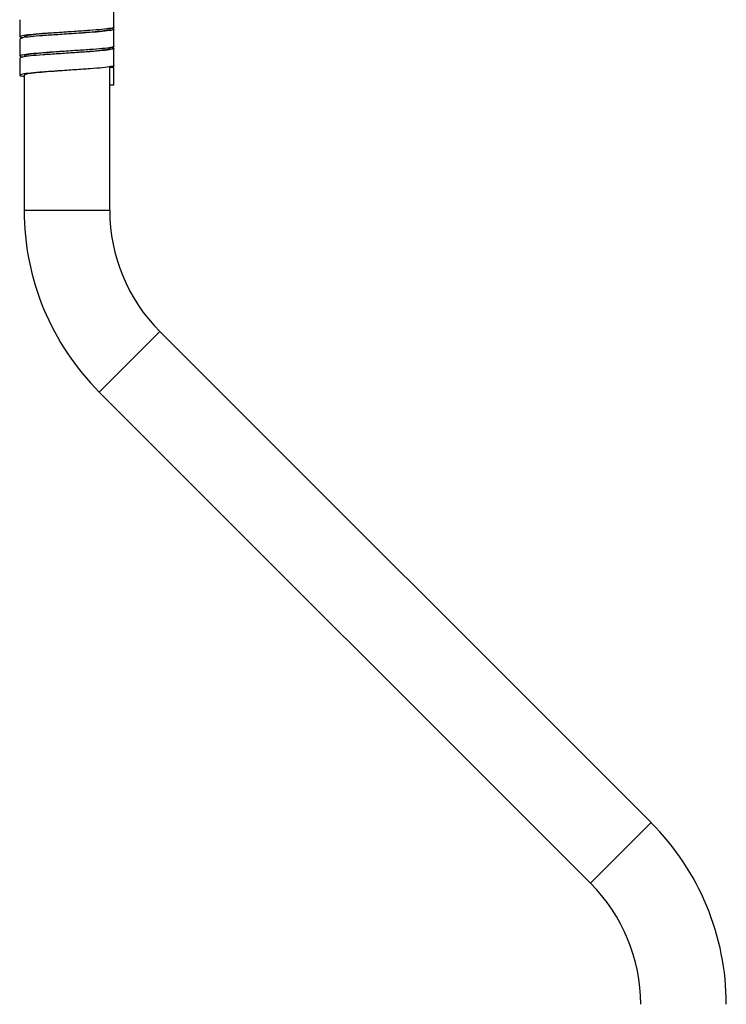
# Paper-space layout '_Posterior' of a CAD drawing. Header units: millimetres. Extents: x -141 to 219, y -1000 to 9.
# Tile 2 of 5: x 32 to 135, y -822 to -678. Entities that reach past the tile are written whole.
import ezdxf

# ---------------------------------------------------------------- set-up
doc = ezdxf.new("R2010")
doc.units = ezdxf.units.MM

psp = doc.layouts.new('_Posterior')

# ---------------------------------------------------------------- linework, layer by layer
at = {"color": 7, "linetype": 'Continuous', "lineweight": 25}
for p, q in [((45.38, -679.39), (45.38, -676.89)), ((31.68, -678.29), (31.68, -680.79)), ((45.38, -682.19), (45.38, -679.69)), ((31.68, -681.09), (31.68, -683.59)), ((45.38, -684.99), (45.38, -682.49)), ((31.68, -683.89), (31.68, -686.39)), ((44.78, -706.14), (44.78, -685.29)), ((45.38, -685.29), (44.78, -685.29)), ((45.2, -685.23), (45.38, -685.29)), ((45.3, -685.26), (45.3, -685.23)), ((45.38, -687.79), (45.38, -685.29)), ((32.28, -686.39), (32.28, -706.14)), ((44.78, -687.79), (45.38, -687.79)), ((123.79, -795.51), (52.1, -723.82)), ((43.26, -732.66), (114.96, -804.35))]:
    psp.add_line(p, q, dxfattribs=at)
at = {"color": 8, "linetype": 'Continuous', "lineweight": 25}
for p, q in [((44.78, -706.14), (32.28, -706.14)), ((52.1, -723.82), (43.26, -732.66)), ((123.79, -795.51), (114.96, -804.35))]:
    psp.add_line(p, q, dxfattribs=at)
at = {"color": 7, "linetype": 'Continuous', "lineweight": 25}
for centre, radius, start, end in [((69.78, -706.14), 37.5, 180, 225.0013), ((69.78, -706.14), 25, 180, 225.0013), ((97.28, -822.03), 37.5, 0, 45.0013), ((97.28, -822.03), 25, 360, 45.0013)]:
    psp.add_arc(centre, radius, start, end, dxfattribs=at)
for points, knots in [([(45.35, -679.39), (45.36, -679.39), (45.49, -679.45), (44.98, -679.55), (43.79, -679.72), (41.87, -679.87), (39.58, -680.02), (37.16, -680.19), (34.9, -680.33), (33.07, -680.48), (31.92, -680.65), (31.51, -680.8), (31.91, -680.89), (32.1, -680.94)], [0, 0, 0, 0, 0.0072263, 0.1066944, 0.2088397, 0.3074934, 0.4069388, 0.5090858, 0.6077606, 0.7071831, 0.8093319, 0.908028, 1, 1, 1, 1]), ([(44.95, -679.54), (44.97, -679.54), (45.38, -679.6), (45.46, -679.7), (45.07, -679.85), (43.81, -680.02), (41.93, -680.16), (39.64, -680.31), (37.21, -680.48), (34.95, -680.63), (33.12, -680.78), (31.9, -680.95), (31.76, -681.05), (31.69, -681.09)], [0, 0, 0, 0, 0.005253, 0.103842, 0.202998, 0.304974, 0.403584, 0.502717, 0.604694, 0.703327, 0.802436, 0.904414, 1, 1, 1, 1]), ([(44.77, -679.69), (44.77, -679.69), (44.89, -679.74), (44.47, -679.84), (43.48, -680), (41.85, -680.15), (40.11, -680.27), (38.97, -680.36), (38.53, -680.39)], [0, 0, 0, 0, 0.004435, 0.219563, 0.434683, 0.650019, 0.865171, 1, 1, 1, 1]), ([(38.53, -680.09), (38.06, -680.13), (36.9, -680.21), (35.14, -680.34), (33.55, -680.49), (32.48, -680.65), (32.35, -680.74), (32.28, -680.79)], [0, 0, 0, 0, 0.142272, 0.35741, 0.572534, 0.787676, 1, 1, 1, 1]), ([(45.36, -682.19), (45.37, -682.19), (45.5, -682.25), (45, -682.35), (43.83, -682.52), (41.92, -682.66), (39.64, -682.81), (37.21, -682.98), (34.95, -683.13), (33.11, -683.28), (31.94, -683.45), (31.51, -683.59), (31.9, -683.69), (32.09, -683.74)], [0, 0, 0, 0, 0.004749, 0.104086, 0.206247, 0.305037, 0.404351, 0.506513, 0.605326, 0.704616, 0.806779, 0.905615, 1, 1, 1, 1]), ([(44.96, -682.34), (44.97, -682.34), (45.37, -682.4), (45.46, -682.49), (45.09, -682.65), (43.85, -682.81), (41.98, -682.96), (39.7, -683.11), (37.27, -683.28), (35, -683.43), (33.16, -683.58), (31.91, -683.74), (31.76, -683.84), (31.68, -683.89)], [0, 0, 0, 0, 0.002854, 0.101567, 0.20057, 0.302539, 0.401275, 0.500254, 0.602224, 0.700983, 0.799938, 0.901908, 1, 1, 1, 1]), ([(44.77, -682.49), (44.77, -682.49), (44.89, -682.54), (44.47, -682.64), (43.48, -682.8), (41.85, -682.95), (40.11, -683.07), (38.94, -683.16), (38.48, -683.2), (38.46, -683.2)], [0, 0, 0, 0, 0.004403, 0.218021, 0.431632, 0.645457, 0.8591, 0.992975, 1, 1, 1, 1]), ([(38.4, -682.9), (37.98, -682.93), (36.86, -683.02), (35.14, -683.14), (33.55, -683.29), (32.48, -683.45), (32.35, -683.54), (32.28, -683.59)], [0, 0, 0, 0, 0.13116, 0.349087, 0.567, 0.78493, 1, 1, 1, 1]), ([(45.37, -684.99), (45.37, -684.99), (45.51, -685.04), (45.02, -685.14), (43.87, -685.31), (41.97, -685.46), (39.7, -685.61), (37.27, -685.78), (35, -685.93), (33.15, -686.08), (31.93, -686.25), (31.58, -686.39), (31.74, -686.5), (32.21, -686.56), (32.28, -686.57)], [0, 0, 0, 0, 0.001979, 0.099459, 0.19986, 0.297076, 0.394533, 0.494934, 0.592174, 0.689607, 0.790008, 0.887271, 0.984681, 1, 1, 1, 1]), ([(38.53, -685.69), (38.06, -685.73), (36.9, -685.81), (35.14, -685.94), (33.55, -686.09), (32.48, -686.25), (32.35, -686.34), (32.28, -686.39)], [0, 0, 0, 0, 0.142271, 0.357409, 0.572532, 0.787674, 1, 1, 1, 1])]:
    psp.add_open_spline(points, degree=3, knots=knots, dxfattribs=at)

doc.saveas('drawing.dxf')
